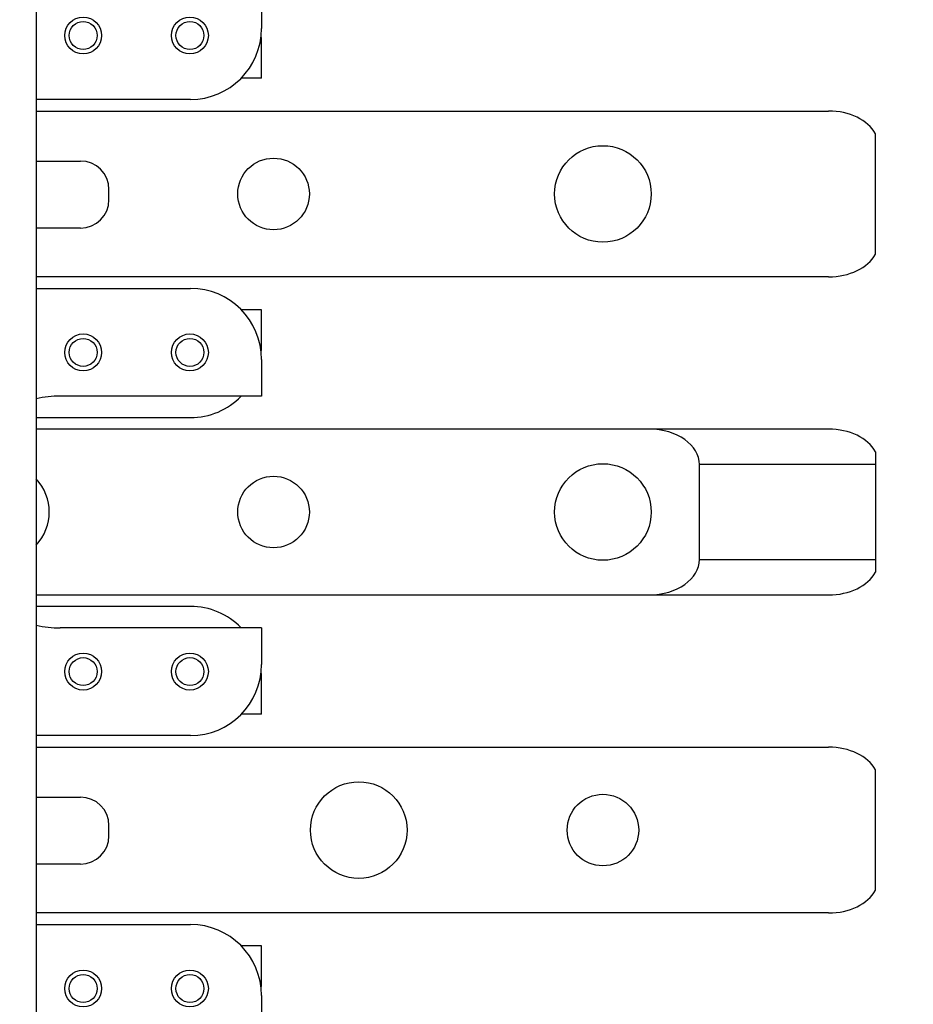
# Model space of a CAD drawing. Header units: inches. Extents: x 0.2 to 16.8, y 0.2 to 10.8.
# Tile 31 of 38: x 8.553 to 9.34, y 5.877 to 6.744. Entities that reach past the tile are written whole.
import ezdxf

# ---------------------------------------------------------------- set-up
doc = ezdxf.new("R2010")
doc.units = ezdxf.units.IN
doc.header["$LTSCALE"] = 0.935
doc.header["$MEASUREMENT"] = 0
doc.layers.get('0').update_dxf_attribs({"linetype": 'CONTINUOUS'})
doc.layers.add('DIMENSIONS', color=7, linetype='CONTINUOUS')
doc.styles.get("Standard").update_dxf_attribs({"font": 'txt', "width": 0.8})
doc.dimstyles.new('DIMSTYLE_2', dxfattribs={"dimtxt": 0.125, "dimasz": 0.18, "dimexe": 0.18, "dimexo": 0.0625, "dimgap": 0.09, "dimtad": 0, "dimtih": 1, "dimtoh": 1, "dimdec": 3, "dimzin": 4, "dimdsep": 46, "dimtxsty": 'STANDARD', "dimblk": '_FILLED', "dimblk1": '_FILLED', "dimblk2": '_FILLED', "dimcen": 0.09, "dimadec": 0, "dimazin": 0, "dimtp": 0.01, "dimtm": 0.01, "dimtfac": 1, "dimtdec": 3, "dimtofl": 0, "dimtmove": 0, "dimatfit": 3, "dimldrblk": '_FILLED', "dimfxl": 1, "dimtolj": 1, "dimtzin": 4, "dimarcsym": 0})

# ---------------------------------------------------------------- blocks, each defined once
blk = doc.blocks.new('_FILLED')
at = {"color": 0, "linetype": 'BYBLOCK'}
blk.add_solid([(0, 0), (-1, 0.1736), (-1, -0.1736)], dxfattribs=at)
blk = doc.blocks.new('*D26')
at = {"layer": 'DIMENSIONS', "color": 2, "linetype": 'CONTINUOUS'}
for p, q in [((8.16709, 8.1832), (10.43161, 8.1832)), ((10.30661, 8.1832), (10.30661, 5.7747)), ((10.30661, 3.1162), (10.30661, 5.5247)), ((8.16709, 3.1162), (10.43161, 3.1162))]:
    blk.add_line(p, q, dxfattribs=at)
at = {"layer": 'DIMENSIONS', "color": 2, "linetype": 'CONTINUOUS', "xscale": 0.18, "yscale": 0.18, "zscale": 0.18}
for p, rotation in [((10.30661, 8.1832), 90), ((10.30661, 3.1162), 270)]:
    blk.add_blockref('_FILLED', p, dxfattribs=dict(at, rotation=rotation))
at = {"layer": 'DIMENSIONS', "color": 2, "linetype": 'CONTINUOUS', "insert": (10.30661, 5.7122), "char_height": 0.125, "width": 1.325, "attachment_point": 2, "line_spacing_factor": 0.9}
blk.add_mtext('5.067{\\Ftxt.shx;\\W1.000000;\\H0.125000; }[128.7]', dxfattribs=at)

msp = doc.modelspace()

# ---------------------------------------------------------------- linework, layer by layer
at = {"color": 7, "linetype": 'CONTINUOUS'}
for p, q in [((8.56747, 7.4132), (8.56747, 3.9032)), ((8.76594, 6.7682), (8.76594, 6.73585)), ((8.76594, 6.6922), (8.76594, 6.72455)), ((8.76594, 6.6922), (8.74806, 6.6922)), ((8.70344, 6.67335), (8.56747, 6.67335)), ((8.56747, 6.6632), (9.26534, 6.6632)), ((9.30661, 6.53718), (9.30661, 6.64323)), ((8.56747, 6.6192), (8.60661, 6.6192)), ((8.63161, 6.5852), (8.63161, 6.5942)), ((8.60661, 6.5602), (8.56747, 6.5602)), ((9.26534, 6.5172), (8.56747, 6.5172)), ((8.56747, 6.50705), (8.70344, 6.50705)), ((8.76594, 6.4882), (8.74806, 6.4882)), ((8.76594, 6.45585), (8.76594, 6.4882)), ((8.76594, 6.44455), (8.76594, 6.4122)), ((8.76594, 6.4122), (8.58877, 6.4122)), ((8.56747, 6.39335), (8.70344, 6.39335)), ((9.26534, 6.3832), (8.56747, 6.3832)), ((9.30661, 6.36323), (9.30661, 6.25718)), ((9.15161, 6.2685), (9.15161, 6.3519)), ((8.56747, 6.2372), (9.26534, 6.2372)), ((8.70344, 6.22705), (8.56747, 6.22705)), ((8.76594, 6.2082), (8.58877, 6.2082)), ((8.76594, 6.2082), (8.76594, 6.17585)), ((8.76594, 6.1322), (8.76594, 6.16455)), ((8.76594, 6.1322), (8.74806, 6.1322)), ((8.70344, 6.11335), (8.56747, 6.11335)), ((8.56747, 6.1032), (9.26534, 6.1032)), ((9.30661, 5.97718), (9.30661, 6.08323)), ((8.56747, 6.0592), (8.60661, 6.0592)), ((8.63161, 6.0252), (8.63161, 6.0342)), ((8.60661, 6.0002), (8.56747, 6.0002)), ((9.26534, 5.9572), (8.56747, 5.9572)), ((8.56747, 5.94705), (8.70344, 5.94705)), ((8.76594, 5.9282), (8.74806, 5.9282)), ((8.76594, 5.89585), (8.76594, 5.9282)), ((8.76594, 5.88455), (8.76594, 5.8522))]:
    msp.add_line(p, q, dxfattribs=at)
at = {"color": 9, "linetype": 'CONTINUOUS'}
for p, q in [((9.30661, 6.3519), (9.15161, 6.3519)), ((9.15161, 6.2685), (9.30661, 6.2685))]:
    msp.add_line(p, q, dxfattribs=at)
at = {"color": 7, "linetype": 'CONTINUOUS'}
for centre, radius in [((8.60894, 6.7297), 0.01625), ((8.70294, 6.7297), 0.01625), ((9.06661, 6.5902), 0.0425), ((8.77661, 6.5902), 0.0315), ((8.60894, 6.4507), 0.01625), ((8.70294, 6.4507), 0.01625), ((9.06661, 6.3102), 0.0425), ((8.77661, 6.3102), 0.0315), ((8.60894, 6.1697), 0.01625), ((8.70294, 6.1697), 0.01625), ((8.85161, 6.0302), 0.0425), ((9.06661, 6.0302), 0.0315), ((8.60894, 5.8907), 0.01625), ((8.70294, 5.8907), 0.01625)]:
    msp.add_circle(centre, radius, dxfattribs=at)
at = {"color": 9, "linetype": 'CONTINUOUS'}
for centre in [(8.60894, 6.7297), (8.70294, 6.7297), (8.60894, 6.4507), (8.70294, 6.4507), (8.60894, 6.1697), (8.70294, 6.1697), (8.60894, 5.8907), (8.70294, 5.8907)]:
    msp.add_circle(centre, 0.01231, dxfattribs=at)
at = {"color": 7, "linetype": 'CONTINUOUS'}
for centre, radius, start, end in [((8.70344, 6.73585), 0.0625, 270, 360), ((8.70344, 6.72455), 0.0625, 0, 5.19026), ((8.60661, 6.5942), 0.025, 0, 90), ((8.60661, 6.5852), 0.025, 270, 360), ((8.70344, 6.44455), 0.0625, 0, 90), ((8.70344, 6.45585), 0.0625, 354.80974, 360), ((8.58877, 6.3102), 0.102, 90, 102.06768), ((8.70344, 6.45585), 0.0625, 270, 315.62836), ((8.53661, 6.3102), 0.0425, 316.56473, 43.43527), ((8.70344, 6.16455), 0.0625, 44.37164, 90), ((8.58877, 6.3102), 0.102, 257.93232, 270), ((8.70344, 6.17585), 0.0625, 270, 360), ((8.70344, 6.16455), 0.0625, 0, 5.19026), ((8.60661, 6.0342), 0.025, 0, 90), ((8.60661, 6.0252), 0.025, 270, 360), ((8.70344, 5.88455), 0.0625, 0, 90), ((8.70344, 5.89585), 0.0625, 354.80974, 360)]:
    msp.add_arc(centre, radius, start, end, dxfattribs=at)
for centre, major_axis, start_param, end_param in [((9.26534, 6.6319), (0.04426, 0), 0.37028, 1.570796), ((9.26534, 6.5485), (0.04426, 0), -1.570796, -0.37028), ((9.10734, 6.3519), (-0.04426, 0), 3.141593, 4.712389), ((9.26534, 6.3519), (0.04426, 0), 0.37028, 1.570796), ((9.10734, 6.2685), (0.04426, 0), -1.570796, 0), ((9.26534, 6.2685), (0.04426, 0), -1.570796, -0.37028), ((9.26534, 6.0719), (0.04426, 0), 0.37028, 1.570796), ((9.26534, 5.9885), (0.04426, 0), -1.570796, -0.37028)]:
    msp.add_ellipse(centre, major_axis=major_axis, ratio=0.707107, start_param=start_param, end_param=end_param, dxfattribs=at)

# ---------------------------------------------------------------- dimensions: what is measured, and where the dimension line sits
at = {"layer": 'DIMENSIONS', "color": 2, "linetype": 'CONTINUOUS'}
dim = msp.add_linear_dim(base=(10.30661, 8.1832), p1=(8.16709, 3.1162), p2=(8.16709, 8.1832), angle=90, dimstyle='DIMSTYLE_2', dxfattribs=at)
dim.commit()
dim.dimension.update_dxf_attribs({"geometry": '*D26', "text_midpoint": (10.15661, 5.6497), "dimtype": 160})

doc.saveas('drawing.dxf')
